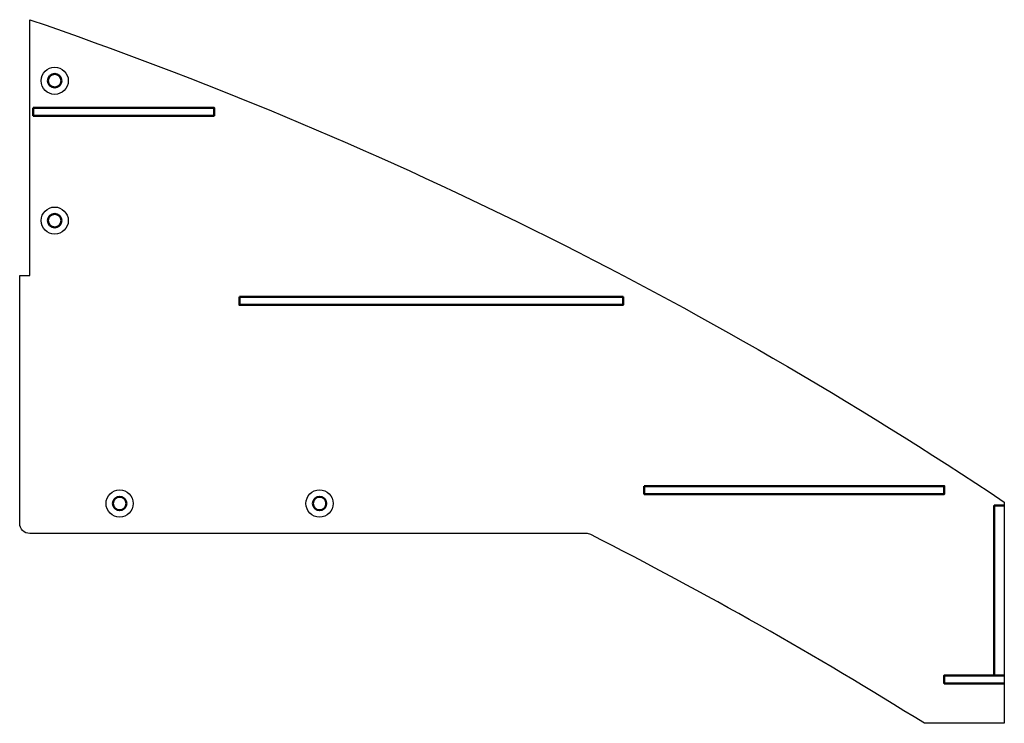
# Model space of a CAD drawing. Header units: millimetres. Extents: x 0 to 985, y 0 to 704.
import ezdxf

# ---------------------------------------------------------------- set-up
doc = ezdxf.new("R2010")
doc.units = ezdxf.units.MM
doc.layers.get('0').update_dxf_attribs({"linetype": 'CONTINUOUS'})
doc.layers.add('LE_ALL', color=7, linetype='CONTINUOUS', lineweight=50)
doc.layers.add('LE_GREEN', color=3, linetype='CONTINUOUS')

msp = doc.modelspace()

# ---------------------------------------------------------------- linework, layer by layer
msp.add_lwpolyline([(985, 221.49), (985, 0), (905, 0, 0.021795), (571.37, 188.91, 0.118456), (566.82, 190), (10, 190, -0.414214), (0, 200), (0, 448.23), (10.2, 448.23), (10.2, 704.23, -0.064596)], format="xyb", close=True)
at = {"layer": 'LE_ALL', "color": 4}
for points in [[(13.54, 616.13), (13.54, 608.13), (194.55, 608.13), (194.55, 616.13)], [(219.79, 426.75), (219.79, 418.75), (603.59, 418.75), (603.59, 426.75)], [(624.72, 237.38), (624.72, 229.38), (925, 229.38), (925, 237.38)]]:
    msp.add_lwpolyline(points, close=True, dxfattribs=at)
for points in [[(985, 218), (975, 218), (975, 48)], [(985, 48), (925, 48), (925, 40), (985, 40)]]:
    msp.add_lwpolyline(points, dxfattribs=at)
at = {"layer": 'LE_ALL'}
for centre in [(35, 643.12), (35, 503.12), (100, 220), (300, 220)]:
    msp.add_circle(centre, 6.75, dxfattribs=at)
at = {"layer": 'LE_GREEN'}
for centre in [(35, 643.12), (35, 503.12), (100, 220), (300, 220)]:
    msp.add_circle(centre, 13.61, dxfattribs=at)

doc.saveas('drawing.dxf')
